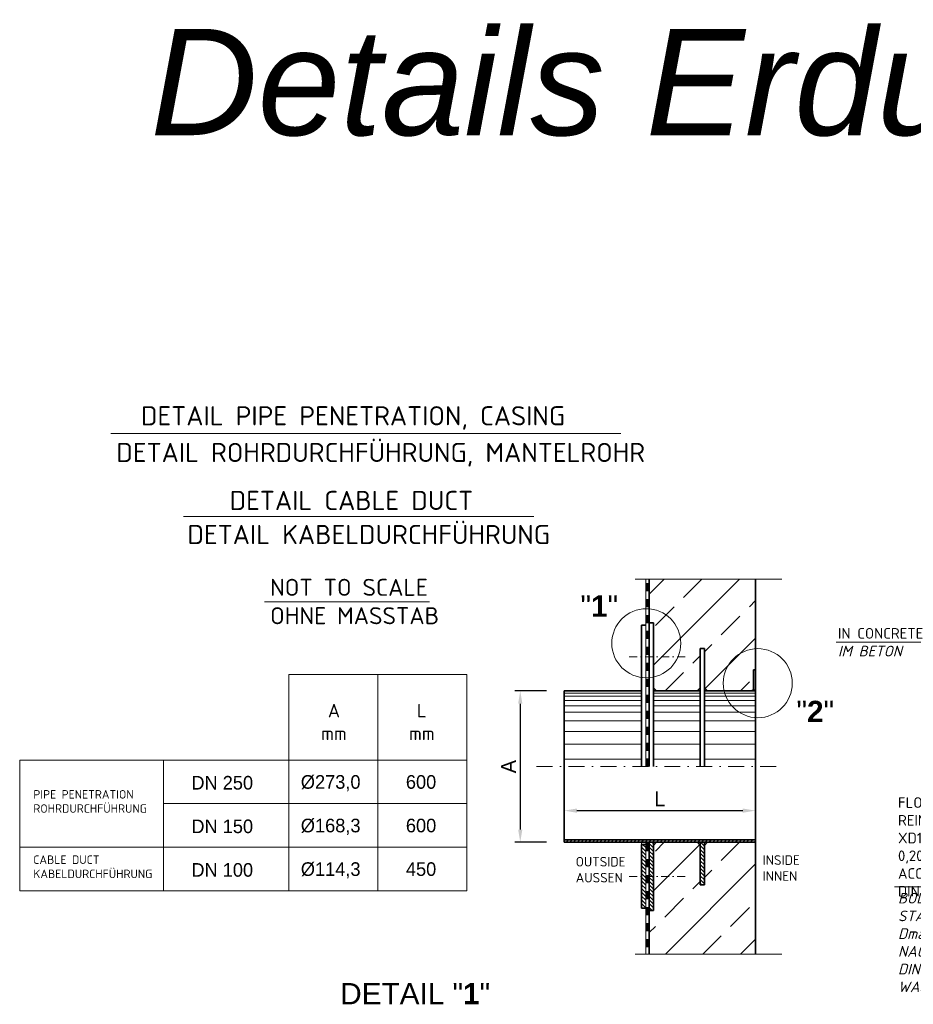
# Model space of a CAD drawing. Header units: millimetres. Extents: x -61498 to 2601997, y -16110 to 22287.
# Tile 21 of 27: x 11461 to 15662, y 17660 to 22287. Entities that reach past the tile are written whole.
import ezdxf

# ---------------------------------------------------------------- set-up
doc = ezdxf.new("R2010")
doc.units = ezdxf.units.MM
for name, pattern in [('STRICHPUNKT2', [0.5, 0.25, -0.125, 0, -0.125]), ('VERDECKT2', [0.1875, 0.125, -0.0625]), ('WJF-UNSICHTBAR', [0.25, 0.125, -0.125])]:
    doc.linetypes.add(name, pattern=pattern)
for name, color, linetype, lineweight in [('P------T2', 7, 'Continuous', 18), ('P------T7', 7, 'Continuous', 18), ('P-BSWANF', 7, 'Continuous', 18), ('P-DABDICHTUNG', 7, 'Continuous', 18), ('P-ES-MD', 1, 'VERDECKT2', 18), ('P-MS250', 190, 'Continuous', 35), ('PDSMD', 7, 'Continuous', 18)]:
    doc.layers.add(name, color=color, linetype=linetype, lineweight=lineweight)
doc.styles.add('LBB3.5M1000', font='isocp.shx', dxfattribs={"height": 3.5})
doc.dimstyles.new('Kopie von ISO-25', dxfattribs={"dimscale": 20, "dimtxt": 2.5, "dimasz": 3, "dimexe": 1.25, "dimexo": 0.625, "dimgap": 1, "dimtad": 1, "dimtxsty": 'Standard', "dimcen": 2.5, "dimadec": 0, "dimazin": 0, "dimtfac": 1, "dimtmove": 0, "dimatfit": 1, "dimfxl": 0, "dimarcsym": 0})

# ---------------------------------------------------------------- blocks, each defined once
blk = doc.blocks.new('*D23')
at = {"layer": 'DEFPOINTS', "color": 0, "ltscale": 50, "transparency": 16777216}
for p in [(14920, 18569.9), (14020, 18421.1), (14920, 18432.3)]:
    blk.add_point(p, dxfattribs=at)
at = {"layer": 'PDSMD', "color": 0, "lineweight": -2, "ltscale": 50, "transparency": 16777216}
for p, q in [((14020, 18433.6), (14020, 18594.9)), ((14080, 18569.9), (14860, 18569.9)), ((14920, 18444.8), (14920, 18594.9))]:
    blk.add_line(p, q, dxfattribs=at)
at = {"layer": 'PDSMD', "color": 0, "ltscale": 50, "transparency": 16777216}
for points in [[(14080, 18579.9), (14080, 18559.9), (14020, 18569.9)], [(14860, 18579.9), (14860, 18559.9), (14920, 18569.9)]]:
    blk.add_solid(points, dxfattribs=at)
at = {"layer": 'PDSMD', "color": 0, "ltscale": 50, "transparency": 16777216, "insert": (14470, 18624.9), "char_height": 70, "attachment_point": 5}
blk.add_mtext('L', dxfattribs=at)
blk = doc.blocks.new('*D24')
at = {"layer": 'DEFPOINTS', "color": 0, "ltscale": 50, "transparency": 16777216}
for p in [(13950.4, 19132.3), (13813.9, 18421.1), (13950.4, 18421.1)]:
    blk.add_point(p, dxfattribs=at)
at = {"layer": 'PDSMD', "color": 0, "lineweight": -2, "ltscale": 50, "transparency": 16777216}
for p, q in [((13937.9, 19132.3), (13788.9, 19132.3)), ((13813.9, 19072.3), (13813.9, 18481.1)), ((13937.9, 18421.1), (13788.9, 18421.1))]:
    blk.add_line(p, q, dxfattribs=at)
at = {"layer": 'PDSMD', "color": 0, "ltscale": 50, "transparency": 16777216}
for points in [[(13803.9, 19072.3), (13823.9, 19072.3), (13813.9, 19132.3)], [(13803.9, 18481.1), (13823.9, 18481.1), (13813.9, 18421.1)]]:
    blk.add_solid(points, dxfattribs=at)
at = {"layer": 'PDSMD', "color": 0, "ltscale": 50, "transparency": 16777216, "insert": (13758.9, 18776.7), "char_height": 70, "attachment_point": 5, "rotation": 90}
blk.add_mtext('A', dxfattribs=at)

msp = doc.modelspace()

# ---------------------------------------------------------------- hatches: boundary and pattern name
at = {"layer": 'P-BSWANF', "lineweight": 5}
h = msp.add_hatch(dxfattribs=at)
h.set_pattern_fill('ANSI33', scale=1000, style=0)
h.set_pattern_definition([(45, (14669.95, 18776.7), (-176.78, 176.78), []), (45, (14846.73, 18776.7), (-176.777, 176.777), [125, -62.5])])
h.paths.add_polyline_path([(14919.954, 19657.663), (14419.954, 19657.663), (14419.954, 19518.195, -0.39004276), (14568.738, 19356.484, -0.35456003), (14439.954, 19197.705), (14439.954, 19147.153), (14454.804, 19132.304), (14645.105, 19132.304), (14659.954, 19147.153), (14659.954, 19332.304), (14679.954, 19332.304), (14679.954, 19147.153), (14694.804, 19132.304), (14772.492, 19132.304, -0.05701886), (14768.299, 19168.956, -0.39516447), (14919.954, 19330.881)])
h.paths.add_polyline_path([(14419.954, 19518.195), (14419.954, 19452.304), (14439.954, 19452.304), (14439.954, 19292.304), (14555.507, 19292.304, 0.10200656), (14568.738, 19356.484, 0.39004276)], flags=17)
h.paths.add_polyline_path([(14555.507, 19292.304), (14439.954, 19292.304), (14439.954, 19197.705, 0.24373809)], flags=17)
h.paths.add_polyline_path([(14909.954, 19232.304), (14919.954, 19232.304), (14919.954, 19330.881, 0.39516447), (14768.299, 19168.956, 0.05701886), (14772.492, 19132.304), (14901.469, 19132.304), (14909.954, 19140.789)], flags=17)
h.paths.add_polyline_path([(14919.954, 18421.104), (14694.804, 18421.104), (14679.954, 18406.256), (14679.954, 18221.104), (14659.954, 18221.104), (14659.954, 18406.256), (14645.105, 18421.104), (14454.804, 18421.104), (14439.954, 18406.256), (14439.954, 18101.104), (14419.954, 18101.104), (14419.954, 17895.746), (14919.954, 17895.746)])
at = {"layer": 'PDSMD', "ltscale": 50}
h = msp.add_hatch(color=7, dxfattribs=at)
h.paths.add_polyline_path([(14454.804, 19132.304), (14439.954, 19147.153), (14439.954, 19132.304)])
h.paths.add_polyline_path([(14659.954, 19132.304), (14659.954, 19147.153), (14645.105, 19132.304)])
h.paths.add_polyline_path([(14694.804, 19132.304), (14679.954, 19147.153), (14679.954, 19132.304)])
h.paths.add_polyline_path([(14909.954, 19140.789), (14901.469, 19132.304), (14909.954, 19132.304)])
h.paths.add_polyline_path([(14911.469, 19132.304), (14919.954, 19132.304), (14919.954, 19140.789)])
h = msp.add_hatch(dxfattribs=at)
h.set_pattern_fill('ANSI31', scale=100, style=0)
h.set_pattern_definition([(45, (7908.603, 17833.477), (-8.838835, 8.838835), [])])
h.paths.add_polyline_path([(14019.954, 18432.304), (14019.954, 18421.104), (14919.954, 18421.104), (14919.954, 18432.304)])
h = msp.add_hatch(dxfattribs=at)
h.set_pattern_fill('ANSI31', scale=100, angle=90, style=0)
h.set_pattern_definition([(135, (8196.069, 17833.477), (-8.838835, -8.838835), [])])
h.paths.add_polyline_path([(14659.954, 18221.104), (14679.954, 18221.104), (14679.954, 18421.104), (14659.954, 18421.104)])
h.paths.add_polyline_path([(14419.954, 18101.104), (14439.954, 18101.104), (14439.954, 18261.104), (14419.954, 18261.104)])
h.paths.add_polyline_path([(14403.954, 18261.104), (14383.954, 18261.104), (14383.954, 18111.104), (14403.954, 18111.104)])
h.paths.add_polyline_path([(14403.954, 18365.624, -0.02138392), (14383.954, 18368.904), (14383.954, 18261.104), (14403.954, 18261.104)])
h.paths.add_polyline_path([(14439.954, 18364.049, -0.02110277), (14419.954, 18364.246), (14419.954, 18261.104), (14439.954, 18261.104)])
h.paths.add_polyline_path([(14439.954, 18421.104), (14419.954, 18421.104), (14419.954, 18364.246, 0.02110277), (14439.954, 18364.049)])
h.paths.add_polyline_path([(14383.954, 18368.904, 0.02138392), (14403.954, 18365.624), (14403.954, 18411.104), (14383.954, 18411.104)])
h = msp.add_hatch(color=7, dxfattribs=at)
h.paths.add_polyline_path([(14419.954, 18421.104), (14405.105, 18421.104), (14419.954, 18406.256)])
h.paths.add_polyline_path([(14454.804, 18421.104), (14439.954, 18421.104), (14439.954, 18406.256)])
h.paths.add_polyline_path([(14659.954, 18406.256), (14659.954, 18421.104), (14645.105, 18421.104)])
h.paths.add_polyline_path([(14694.804, 18421.104), (14679.954, 18421.104), (14679.954, 18406.256)])

# ---------------------------------------------------------------- linework, layer by layer
at = {"layer": 'P-DABDICHTUNG', "color": 7}
for p, q in [((15299.574, 19361.173), (17045.107, 19361.173)), ((15572.776, 18212.459), (16883.444, 18212.459))]:
    msp.add_line(p, q, dxfattribs=at)
at = {"layer": 'PDSMD', "color": 7, "linetype": 'Continuous', "lineweight": 18}
for p, q in [((11889.869, 20342.196), (14286.08, 20342.196)), ((12230.422, 19952.801), (13877.501, 19952.801)), ((12612.075, 19551.711), (13387.953, 19551.711))]:
    msp.add_line(p, q, dxfattribs=at)
at = {"layer": 'PDSMD', "color": 7, "lineweight": 13, "ltscale": 50}
for p, q in [((14354.161, 19657.663), (15043.459, 19657.663)), ((14354.161, 17895.746), (15043.459, 17895.746))]:
    msp.add_line(p, q, dxfattribs=at)
at = {"layer": 'PDSMD', "color": 7}
for p, q in [((14403.954, 19656.746), (14403.954, 18776.704)), ((12725.892, 19210.477), (12725.892, 18193.31)), ((12725.892, 19210.477), (13563.132, 19210.477)), ((13144.512, 18193.31), (13144.512, 19210.477)), ((13563.132, 18193.31), (13563.132, 19210.477)), ((11460.802, 18807.71), (13563.132, 18807.71)), ((11460.802, 18807.71), (11460.802, 18193.31)), ((12137.216, 18807.71), (12137.216, 18193.31)), ((12137.216, 18602.91), (13563.132, 18602.91)), ((14403.954, 17896.662), (14403.954, 18421.104)), ((11460.802, 18398.11), (13563.132, 18398.11)), ((11460.802, 18193.31), (13563.132, 18193.31))]:
    msp.add_line(p, q, dxfattribs=at)
at = {"layer": 'PDSMD', "color": 7, "linetype": 'WJF-UNSICHTBAR', "lineweight": 53, "ltscale": 300}
for p, q in [((14409.954, 18776.704), (14409.954, 19656.746)), ((14409.954, 18416.255), (14409.954, 17896.662))]:
    msp.add_line(p, q, dxfattribs=at)
at = {"layer": 'PDSMD', "color": 7, "lineweight": 35}
for p, q in [((14419.954, 19656.746), (14419.954, 18776.704)), ((14919.954, 19656.746), (14919.954, 17895.746)), ((14383.954, 19442.304), (14383.954, 18776.704)), ((14909.954, 19232.304), (14909.954, 19132.304)), ((14419.954, 18216.704), (14419.954, 18421.104)), ((14419.954, 17896.662), (14419.954, 18421.104)), ((14383.954, 18111.104), (14383.954, 18411.104))]:
    msp.add_line(p, q, dxfattribs=at)
at = {"layer": 'PDSMD', "color": 7, "lineweight": 35, "ltscale": 50}
for p, q in [((14383.954, 19442.304), (14403.954, 19442.304)), ((14419.954, 19452.304), (14439.954, 19452.304)), ((14439.954, 19452.304), (14439.954, 18776.704)), ((14659.954, 19332.304), (14659.954, 18776.704)), ((14659.954, 19332.304), (14679.954, 19332.304)), ((14679.954, 19332.304), (14679.954, 18776.704)), ((14909.954, 19232.304), (14919.954, 19232.304)), ((14383.954, 19132.304), (14019.954, 19132.304)), ((14019.954, 19132.304), (14019.954, 18421.104)), ((14659.954, 19132.304), (14439.954, 19132.304)), ((14679.954, 19132.304), (14919.954, 19132.304)), ((14019.954, 18432.304), (14919.954, 18432.304)), ((14019.954, 18421.104), (14919.954, 18421.104)), ((14439.954, 18101.104), (14439.954, 18421.104)), ((14659.954, 18221.104), (14659.954, 18421.104)), ((14679.954, 18221.104), (14679.954, 18421.104)), ((14383.954, 18411.104), (14403.954, 18411.104)), ((14659.954, 18221.104), (14679.954, 18221.104)), ((14383.954, 18111.104), (14403.954, 18111.104)), ((14419.954, 18101.104), (14439.954, 18101.104))]:
    msp.add_line(p, q, dxfattribs=at)
at = {"layer": 'PDSMD', "color": 7, "linetype": 'STRICHPUNKT2', "ltscale": 150}
for p, q in [((14326.648, 19292.304), (14591.617, 19292.304)), ((14326.648, 18261.104), (14591.617, 18261.104))]:
    msp.add_line(p, q, dxfattribs=at)
at = {"layer": 'PDSMD', "color": 7, "ltscale": 50}
for p, q in [((14383.954, 19122.304), (14019.954, 19122.304)), ((14439.954, 19147.153), (14454.804, 19132.304)), ((14659.954, 19122.304), (14439.954, 19122.304)), ((14659.954, 19147.153), (14645.105, 19132.304)), ((14679.954, 19147.153), (14694.804, 19132.304)), ((14679.954, 19122.304), (14919.954, 19122.304)), ((14909.954, 19140.789), (14901.469, 19132.304)), ((14919.954, 19140.789), (14911.469, 19132.304)), ((14383.954, 19107.304), (14019.954, 19107.304)), ((14383.954, 19087.304), (14019.954, 19087.304)), ((14659.954, 19107.304), (14439.954, 19107.304)), ((14659.954, 19087.304), (14439.954, 19087.304)), ((14679.954, 19107.304), (14919.954, 19107.304)), ((14679.954, 19087.304), (14919.954, 19087.304)), ((14383.954, 19062.304), (14019.954, 19062.304)), ((14383.954, 19032.304), (14019.954, 19032.304)), ((14659.954, 19062.304), (14439.954, 19062.304)), ((14659.954, 19032.304), (14439.954, 19032.304)), ((14679.954, 19062.304), (14919.954, 19062.304)), ((14679.954, 19032.304), (14919.954, 19032.304)), ((14383.954, 18992.304), (14019.954, 18992.304)), ((14659.954, 18992.304), (14439.954, 18992.304)), ((14679.954, 18992.304), (14919.954, 18992.304)), ((14383.954, 18942.304), (14019.954, 18942.304)), ((14659.954, 18942.304), (14439.954, 18942.304)), ((14679.954, 18942.304), (14919.954, 18942.304)), ((14383.954, 18882.304), (14019.954, 18882.304)), ((14659.954, 18882.304), (14439.954, 18882.304)), ((14679.954, 18882.304), (14919.954, 18882.304)), ((14383.954, 18812.304), (14019.954, 18812.304)), ((14659.954, 18812.304), (14439.954, 18812.304)), ((14679.954, 18812.304), (14919.954, 18812.304)), ((14419.954, 18406.256), (14405.105, 18421.104)), ((14439.954, 18406.256), (14454.804, 18421.104)), ((14659.954, 18406.256), (14645.105, 18421.104)), ((14679.954, 18406.256), (14694.804, 18421.104))]:
    msp.add_line(p, q, dxfattribs=at)
at = {"layer": 'PDSMD', "color": 7, "linetype": 'STRICHPUNKT2', "ltscale": 300}
msp.add_line((13890.955, 18776.704), (15021.682, 18776.704), dxfattribs=at)
at = {"layer": 'PDSMD', "color": 7, "lineweight": 18}
msp.add_line((14383.954, 18411.104), (14383.954, 18421.104), dxfattribs=at)
at = {"layer": 'PDSMD', "color": 7}
for centre in [(14406.465, 19356.484), (14930.571, 19168.956)]:
    msp.add_circle(centre, 162.273, dxfattribs=at)

# ---------------------------------------------------------------- texts
at = {"color": 1, "insert": (12075.463, 22244.368), "char_height": 500, "attachment_point": 1, "style": 'LBB3.5M1000'}
msp.add_mtext_dynamic_manual_height_columns('{\\fArial|b0|i1|c0|p34;Details Erdungsanschlüsse}', width=8613.1996, gutter_width=17.5, heights=[0], dxfattribs=at)
at = {"layer": 'P------T2', "color": 7, "char_height": 50, "attachment_point": 1}
for s, insert, width in [('{\\fISOCPEUR|b0|i0|c0|p34;\\C256;IN CONCRETE\\P\\fISOCPEUR|b0|i1|c0|p34;IM BETON}', (15307.45, 19428.203), 421.39402), ('{\\fISOCPEUR|b0|i0|c0|p34;FLOOR PLATE\\PREINFORCED CONCRETE C30/37 XC4 XF2 XD1 F3 Dmax.16 CRACK LIMITATION 0,20mm\\PACC. TO DIN EN 1992-1-1:2011-01 AND\\PDIN EN 1992-1-1 / NA:2011-01 IMPERVIOUS}', (15589.636, 18632.837), 1320.7046), ('{\\fISOCPEUR|b0|i1|c0|p34;BODENPLATTE\\PSTAHLBETON C30/37 XC4 XF2 XD1 F3\\PDmax.16 RISSEBESCHRÄNKUNG 0,20mm\\PNACH DIN EN 1992-1-1:2011-01 UND\\PDIN EN 1992-1-1 / NA:2011-01\\PWASSERUNDURCHLÄSSIG}', (15589.636, 18183.475), 1320.7046)]:
    msp.add_mtext(s, dxfattribs=dict(at, insert=insert, width=width))
at = {"layer": 'P------T7', "color": 7, "linetype": 'Continuous', "lineweight": 25, "char_height": 100, "attachment_point": 7}
for s, insert in [('{\\fArial|b0|i0|c0|p34;\\C256;"\\fArial|b1|i0|c0|p34;1\\fArial|b0|i0|c0|p34;"}', (14097.059, 19481.604)), ('{\\fArial|b0|i0|c0|p34;\\C256;"\\fArial|b1|i0|c0|p34;2\\fArial|b0|i0|c0|p34;"}', (15112.399, 18986.175)), ('{\\fArial|b0|i0|c0|p34;\\C256;DETAIL "\\fArial|b1|i0|c0|p34;1\\fArial|b0|i0|c0|p34;"}', (12967.709, 17659.653))]:
    msp.add_mtext(s, dxfattribs=dict(at, insert=insert))
at = {"layer": 'P-ES-MD', "color": 7, "linetype": 'Continuous', "ltscale": 300, "char_height": 90, "width": 3398.83173, "attachment_point": 1}
for s, insert in [('{\\fISOCPEUR|b0|i0|c0|p34;\\C0;DETAIL\\C7; CABLE DUCT}', (12447.722, 20072.703)), ('{\\fISOCPEUR|b0|i0|c0|p34;\\C0;DETAIL\\C7; KABELDURCHFÜHRUNG}', (12249.269, 19912.608))]:
    msp.add_mtext(s, dxfattribs=dict(at, insert=insert))
at = {"layer": 'P-MS250', "color": 7, "char_height": 90, "attachment_point": 1}
for s, insert, width in [('{\\fISOCPEUR|b0|i0|c0|p34;\\C0;DETAIL\\C7; PIPE PENETRATION, CASING}', (12030.91, 20470.743), 3271.31498), ('{\\fISOCPEUR|b0|i0|c0|p34;\\C0;DETAIL\\C7; ROHRDURCHFÜHRUNG, MANTELROHR}', (11915.049, 20298.252), 2386.52563)]:
    msp.add_mtext(s, dxfattribs=dict(at, insert=insert, width=width))
at = {"layer": 'PDSMD', "color": 7}
for s, p in [('DN 250', (12267.777, 18668.974)), ('%%C273,0', (12782.353, 18672.757)), ('600', (13276.211, 18672.757)), ('DN 150', (12267.777, 18464.174)), ('%%C168,3', (12782.353, 18467.957)), ('600', (13276.211, 18467.957)), ('%%C114,3', (12782.353, 18263.157)), ('450', (13276.211, 18263.157)), ('DN 100', (12267.777, 18259.374))]:
    msp.add_text(s, height=64, dxfattribs=at).set_placement(p)
at = {"layer": 'PDSMD', "color": 7, "insert": (12637.888, 19659.4), "char_height": 80, "width": 950.28139, "attachment_point": 1}
msp.add_mtext('{\\fISOCPEUR|b0|i0|c0|p34;NOT TO SCALE  OHNE MASSTAB}', dxfattribs=at)
at = {"layer": 'PDSMD', "color": 7, "char_height": 64, "attachment_point": 5}
for s, insert in [('{\\fISOCPEUR|b0|i0|c0|p34;A\\Pmm}', (12938.13, 18986.436)), ('{\\fISOCPEUR|b0|i0|c0|p34;L\\Pmm}', (13351.293, 18986.436))]:
    msp.add_mtext(s, dxfattribs=dict(at, insert=insert))
at = {"layer": 'PDSMD', "color": 7, "lineweight": 13, "attachment_point": 1}
for s, insert, char_height, width in [('{\\fISOCPEUR|b0|i0|c0|p34;PIPE PENETRATION\\PROHRDURCHFÜHRUNG}', (11524.847, 18666.429), 40, 573.61399), ('{\\fISOCPEUR|b0|i0|c0|p34;CABLE DUCT\\PKABELDURCHFÜHRUNG}', (11524.847, 18359.311), 40, 573.61399), ('{\\fISOCPEUR|b0|i0|c0|p34;OUTSIDE\\PAUSSEN}', (14074.565, 18352.319), 45, 265.1168), ('{\\fISOCPEUR|b0|i0|c0|p34;INSIDE\\PINNEN}', (14953.364, 18360.091), 45, 265.1168)]:
    msp.add_mtext(s, dxfattribs=dict(at, insert=insert, char_height=char_height, width=width))

# ---------------------------------------------------------------- dimensions: what is measured, and where the dimension line sits
at = {"layer": 'PDSMD', "color": 7, "ltscale": 50}
dim = msp.add_linear_dim(base=(13813.893, 18421.104), p1=(13950.387, 19132.304), p2=(13950.387, 18421.104), angle=90, text='A', dimstyle='Kopie von ISO-25', override={"dimtxt": 3.5}, dxfattribs=at)
dim.commit()
dim.dimension.update_dxf_attribs({"geometry": '*D24', "text_midpoint": (13758.893, 18776.704)})
dim = msp.add_linear_dim(base=(14919.954, 18569.867), p1=(14019.954, 18421.104), p2=(14919.954, 18432.304), text='L', dimstyle='Kopie von ISO-25', override={"dimscale": 20, "dimtxt": 3.5}, dxfattribs=at)
dim.commit()
dim.dimension.update_dxf_attribs({"geometry": '*D23', "text_midpoint": (14469.954, 18624.867)})

doc.saveas('drawing.dxf')
